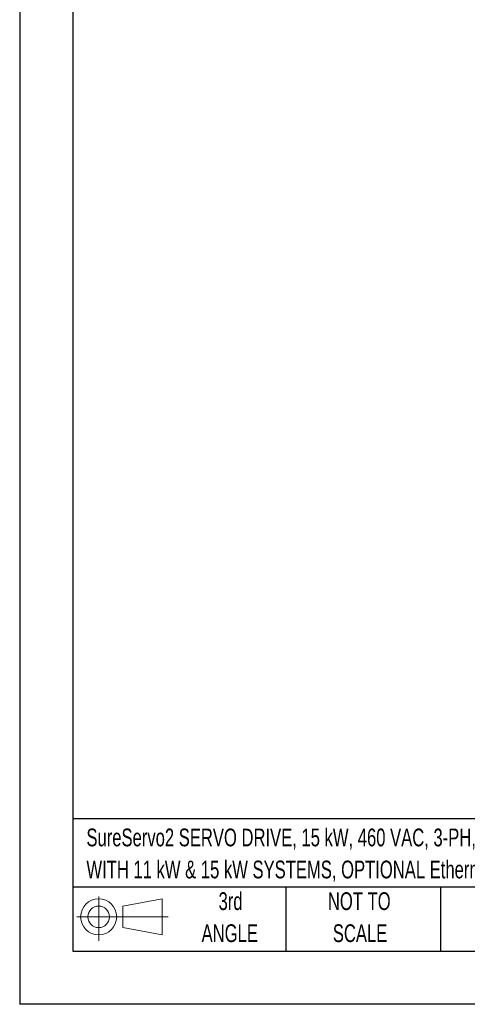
# Model space of a CAD drawing. Header units: millimetres. Extents: x 0 to 2235, y 0 to 1727.
# Tile 1 of 37: x 0 to 427, y 0 to 939. Entities that reach past the tile are written whole.
import ezdxf

# ---------------------------------------------------------------- set-up
doc = ezdxf.new("R2010")
doc.units = ezdxf.units.MM
doc.header["$LTSCALE"] = 8
doc.linetypes.add('CENTERX2', pattern=[20.32, 12.7, -2.54, 2.54, -2.54])
doc.layers.add('SLD-DEFPOINTS', color=7, linetype='Continuous')
doc.layers.add('TEXT', color=140, linetype='Continuous', lineweight=25)
doc.styles.add('SLDTEXTSTYLE0', font='TXT', dxfattribs={"width": 0.7})

# ---------------------------------------------------------------- blocks, each defined once
blk = doc.blocks.new('Block11')
at = {"color": 7, "linetype": 'Continuous', "lineweight": 18}
for p, q in [((20.71, 42.49), (20.71, 0)), ((43.84, 33.34), (81.4, 40.25)), ((81.4, 40.25), (81.4, 5.85)), ((43.84, 12.77), (43.84, 33.34)), ((0, 23.05), (86.99, 23.05)), ((43.84, 12.77), (81.4, 5.85))]:
    blk.add_line(p, q, dxfattribs=at)
for radius in [17.2, 10.29]:
    blk.add_circle((20.71, 23.05), radius, dxfattribs=at)
blk = doc.blocks.new('Block12')
at = {"layer": 'SLD-DEFPOINTS'}
blk.add_blockref('Block11', (0, 0), dxfattribs=at)
blk = doc.blocks.new('SW_NOTE_0')
at = {"layer": 'TEXT', "color": 0, "linetype": 'CENTERX2', "lineweight": 18, "char_height": 16.9333, "attachment_point": 1, "style": 'SLDTEXTSTYLE0'}
for s, insert in [('SureServo2 SERVO DRIVE, 15 kW, 460 VAC, 3-PH, 1 RS-485 RJ45 PORT(S), MODBUS, FOR USE', (0, 21.83)), ('WITH 11 kW & 15 kW SYSTEMS, OPTIONAL Etherne/IP & MODBUS TCP CARDS AVAILABLE', (0, -8.75))]:
    blk.add_mtext(s, dxfattribs=dict(at, insert=insert))
blk = doc.blocks.new('SW_NOTE_0_4')
at = {"layer": 'TEXT', "color": 0, "linetype": 'CENTERX2', "lineweight": 18, "char_height": 16.933, "attachment_point": 2, "style": 'SLDTEXTSTYLE0'}
for s, insert in [('NOT TO', (42.07, 21.83)), ('SCALE', (42.84, -8.75))]:
    blk.add_mtext(s, dxfattribs=dict(at, insert=insert))
blk = doc.blocks.new('SW_NOTE_0_5')
at = {"layer": 'TEXT', "color": 0, "linetype": 'CENTERX2', "lineweight": 18, "char_height": 16.933, "attachment_point": 2, "style": 'SLDTEXTSTYLE0'}
for s, insert in [('3rd', (18.52, 21.83)), ('ANGLE', (17.74, -8.75))]:
    blk.add_mtext(s, dxfattribs=dict(at, insert=insert))

msp = doc.modelspace()

# ---------------------------------------------------------------- linework, layer by layer
at = {"color": 7, "linetype": 'Continuous'}
for p in [(0.02, 1727.221), (2235.22, 0.021)]:
    msp.add_line(p, (0.02, 0.021), dxfattribs=at)
at = {"layer": 'TEXT'}
for p, q in [((50.8, 1676.4), (50.8, 50.8)), ((2184.4, 177.009), (50.8, 177.009)), ((2184.4, 111.76), (50.8, 111.76)), ((254, 111.76), (254, 50.8)), ((401.693, 111.76), (401.693, 50.8)), ((50.8, 50.8), (2184.4, 50.8))]:
    msp.add_line(p, q, dxfattribs=at)

# ---------------------------------------------------------------- block references
at = {"layer": 'SLD-DEFPOINTS'}
msp.add_blockref('Block12', (54.704, 60.431), dxfattribs=at)
at = {"layer": 'TEXT', "linetype": 'CENTERX2', "lineweight": 18}
for name, p in [('SW_NOTE_0', (63.726, 145.858)), ('SW_NOTE_0_5', (182.779, 85.084)), ('SW_NOTE_0_4', (282.057, 85.084))]:
    msp.add_blockref(name, p, dxfattribs=at)

doc.saveas('drawing.dxf')
